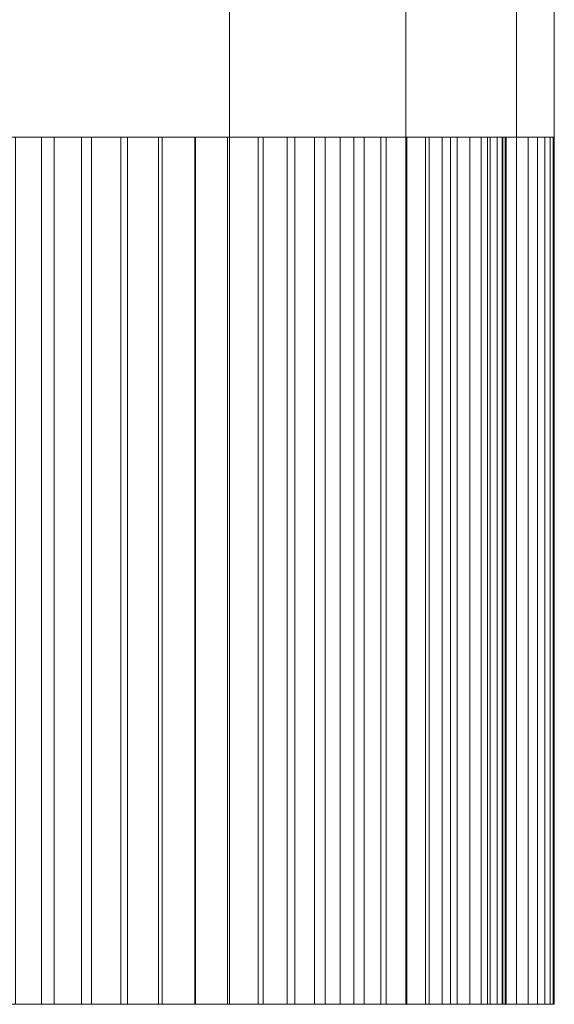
# Model space of a CAD drawing. Header units: millimetres. Extents: x -15489 to 15034, y -13406 to 13375.
# Tile 10 of 16: x -500 to -489, y -2432 to -2411. Entities that reach past the tile are written whole.
import ezdxf

# ---------------------------------------------------------------- set-up
doc = ezdxf.new("R2010")
doc.units = ezdxf.units.MM
doc.layers.add('P-SANR-FIXT', color=6, linetype='Continuous', lineweight=9)

# ---------------------------------------------------------------- blocks, each defined once
blk = doc.blocks.new('FFAS0926-709GL0BF0_REVIT - EasySET for Head Shower-336971-_3D_')
at = {"layer": 'P-SANR-FIXT'}
mesh = blk.add_polyface(dxfattribs=at)
corners = [(122.995, 141.5, 747.412), (123.997, 141.5, 747.478), (125, 141.5, 747.5), (125, 141.5, 746.5), (125.96, 141.5, 746.479), (126.917, 141.5, 746.416), (127.005, 141.5, 747.412), (128.002, 141.5, 747.303), (128.994, 141.5, 747.151), (128.82, 141.5, 746.166), (129.762, 141.5, 745.979), (130.694, 141.5, 745.75), (130.953, 141.5, 746.716), (131.916, 141.5, 746.435), (132.866, 141.5, 746.113), (132.524, 141.5, 745.173), (133.419, 141.5, 744.825), (134.298, 141.5, 744.439), (134.72, 141.5, 745.345), (135.62, 141.5, 744.901), (136.5, 141.5, 744.419), (136, 141.5, 743.553), (136.821, 141.5, 743.055), (137.619, 141.5, 742.521), (138.192, 141.5, 743.341), (139.002, 141.5, 742.747), (139.784, 141.5, 742.119), (139.141, 141.5, 741.353), (139.863, 141.5, 740.72), (140.556, 141.5, 740.056), (141.263, 141.5, 740.763), (141.957, 141.5, 740.039), (142.619, 141.5, 739.284), (141.853, 141.5, 738.641), (142.454, 141.5, 737.893), (143.021, 141.5, 737.119), (143.84, 141.5, 737.692), (144.398, 141.5, 736.858), (144.919, 141.5, 736), (144.053, 141.5, 735.5), (144.514, 141.5, 734.659), (144.939, 141.5, 733.798), (145.845, 141.5, 734.22), (146.249, 141.5, 733.302), (146.613, 141.5, 732.366), (145.673, 141.5, 732.024), (145.982, 141.5, 731.116), (146.25, 141.5, 730.194), (147.216, 141.5, 730.453), (147.455, 141.5, 729.478), (147.651, 141.5, 728.494), (146.666, 141.5, 728.32), (146.812, 141.5, 727.372), (146.916, 141.5, 726.417), (147.912, 141.5, 726.505), (147.978, 141.5, 725.503), (148, 141.5, 724.5), (147, 141.5, 724.5), (146.979, 141.5, 723.54), (146.916, 141.5, 722.583), (147.912, 141.5, 722.495), (147.803, 141.5, 721.498), (147.651, 141.5, 720.506), (146.666, 141.5, 720.68), (146.479, 141.5, 719.738), (146.25, 141.5, 718.806), (147.216, 141.5, 718.547), (146.935, 141.5, 717.584), (146.613, 141.5, 716.634), (145.673, 141.5, 716.976), (145.325, 141.5, 716.081), (144.939, 141.5, 715.202), (145.845, 141.5, 714.78), (145.401, 141.5, 713.88), (144.919, 141.5, 713), (144.053, 141.5, 713.5), (143.555, 141.5, 712.679), (143.021, 141.5, 711.881), (143.84, 141.5, 711.308), (143.247, 141.5, 710.498), (142.619, 141.5, 709.716), (141.853, 141.5, 710.359), (141.22, 141.5, 709.637), (140.556, 141.5, 708.944), (141.263, 141.5, 708.237), (140.539, 141.5, 707.543), (139.784, 141.5, 706.881), (139.141, 141.5, 707.647), (138.393, 141.5, 707.046), (137.619, 141.5, 706.479), (138.192, 141.5, 705.659), (137.358, 141.5, 705.102), (136.5, 141.5, 704.581), (136, 141.5, 705.447), (135.158, 141.5, 704.986), (134.298, 141.5, 704.561), (134.72, 141.5, 703.655), (133.802, 141.5, 703.251), (132.866, 141.5, 702.887), (132.524, 141.5, 703.827), (131.616, 141.5, 703.518), (130.694, 141.5, 703.25), (130.953, 141.5, 702.284), (129.978, 141.5, 702.045), (128.994, 141.5, 701.849), (128.82, 141.5, 702.834), (127.872, 141.5, 702.688), (126.917, 141.5, 702.584), (127.005, 141.5, 701.588), (126.003, 141.5, 701.522), (125, 141.5, 701.5), (125, 141.5, 702.5), (124.04, 141.5, 702.521), (123.083, 141.5, 702.584), (122.995, 141.5, 701.588), (121.998, 141.5, 701.697), (121.006, 141.5, 701.849), (121.18, 141.5, 702.834), (120.238, 141.5, 703.021), (119.306, 141.5, 703.25), (119.047, 141.5, 702.284), (118.084, 141.5, 702.565), (117.134, 141.5, 702.887), (117.476, 141.5, 703.827), (116.581, 141.5, 704.175), (115.702, 141.5, 704.561), (115.28, 141.5, 703.655), (114.38, 141.5, 704.099), (113.5, 141.5, 704.581), (114, 141.5, 705.447), (113.179, 141.5, 705.945), (112.381, 141.5, 706.479), (111.808, 141.5, 705.659), (110.998, 141.5, 706.253), (110.216, 141.5, 706.881), (110.859, 141.5, 707.647), (110.137, 141.5, 708.28), (109.444, 141.5, 708.944), (108.737, 141.5, 708.237), (108.043, 141.5, 708.961), (107.381, 141.5, 709.716), (108.147, 141.5, 710.359), (107.546, 141.5, 711.107), (106.979, 141.5, 711.881), (106.159, 141.5, 711.308), (105.602, 141.5, 712.142), (105.081, 141.5, 713), (105.947, 141.5, 713.5), (105.486, 141.5, 714.341), (105.061, 141.5, 715.202), (104.155, 141.5, 714.78), (103.751, 141.5, 715.698), (103.387, 141.5, 716.634), (104.327, 141.5, 716.976), (104.018, 141.5, 717.884), (103.75, 141.5, 718.806), (102.784, 141.5, 718.547), (102.545, 141.5, 719.522), (102.349, 141.5, 720.506), (103.334, 141.5, 720.68), (103.188, 141.5, 721.628), (103.084, 141.5, 722.583), (102.088, 141.5, 722.495), (102.022, 141.5, 723.497), (102, 141.5, 724.5), (103, 141.5, 724.5), (103.021, 141.5, 725.46), (103.084, 141.5, 726.417), (102.088, 141.5, 726.505), (102.197, 141.5, 727.502), (102.349, 141.5, 728.494), (103.334, 141.5, 728.32), (103.521, 141.5, 729.262), (103.75, 141.5, 730.194), (102.784, 141.5, 730.453), (103.065, 141.5, 731.416), (103.387, 141.5, 732.366), (104.327, 141.5, 732.024), (104.675, 141.5, 732.919), (105.061, 141.5, 733.798), (104.155, 141.5, 734.22), (104.599, 141.5, 735.12), (105.081, 141.5, 736), (105.947, 141.5, 735.5), (106.445, 141.5, 736.321), (106.979, 141.5, 737.119), (106.159, 141.5, 737.692), (106.753, 141.5, 738.502), (107.381, 141.5, 739.284), (108.147, 141.5, 738.641), (108.78, 141.5, 739.363), (109.444, 141.5, 740.056), (108.737, 141.5, 740.763), (109.461, 141.5, 741.457), (110.216, 141.5, 742.119), (110.859, 141.5, 741.353), (111.607, 141.5, 741.954), (112.381, 141.5, 742.521), (111.808, 141.5, 743.341), (112.642, 141.5, 743.898), (113.5, 141.5, 744.419), (114, 141.5, 743.553), (114.842, 141.5, 744.014), (115.702, 141.5, 744.439), (115.28, 141.5, 745.345), (116.198, 141.5, 745.749), (117.134, 141.5, 746.113), (117.476, 141.5, 745.173), (118.384, 141.5, 745.482), (119.306, 141.5, 745.75), (119.047, 141.5, 746.716), (120.022, 141.5, 746.955), (121.006, 141.5, 747.151), (121.18, 141.5, 746.166), (122.128, 141.5, 746.312), (123.083, 141.5, 746.416)]
mesh.append_faces([[corners[k] for k in face] for face in [(115, 113, 114), (109, 107, 108), (151, 149, 150), (81, 79, 80), (75, 73, 74), (169, 167, 168), (177, 175, 176), (195, 193, 194), (203, 201, 202), (19, 17, 18)]], dxfattribs={"vtx0": -1})
mesh.append_faces([[corners[k] for k in face] for face in [(113, 106, 111, 112), (119, 123, 118), (95, 89, 93, 94), (79, 81, 77, 78), (73, 75, 71, 72), (69, 65, 67, 68), (165, 161, 163, 164), (171, 167, 169, 170), (179, 172, 177, 178), (189, 185, 187, 188), (190, 185, 189), (193, 195, 191, 192), (201, 197, 199, 200), (205, 207, 203, 204), (211, 213, 209, 210), (208, 203, 207), (51, 47, 49, 50), (45, 41, 43, 44), (9, 5, 7, 8), (3, 215, 1, 2), (4, 215, 3)]], dxfattribs={"vtx0": -1, "vtx1": -1})
mesh.append_faces([[corners[k] for k in face] for face in [(130, 118, 125, 129), (76, 82, 71, 75)]], dxfattribs={"vtx0": -1, "vtx1": -1, "vtx2": -1})
mesh.append_faces([[corners[k] for k in face] for face in [(53, 113, 130, 41), (10, 153, 160, 4), (95, 99, 106, 89), (53, 89, 106, 113), (64, 71, 82, 53), (4, 160, 172, 197), (172, 179, 185, 190), (208, 197, 201, 203), (4, 197, 208, 215), (41, 47, 51, 53), (10, 21, 27, 153)]], dxfattribs={"vtx0": -1, "vtx1": -1, "vtx2": -1, "vtx3": -1})
mesh.append_faces([[corners[k] for k in face] for face in [(153, 27, 148, 149), (148, 41, 136, 137)]], dxfattribs={"vtx0": -1, "vtx1": -1, "vtx3": -1})
mesh.append_faces([[corners[k] for k in face] for face in [(160, 153, 154, 159), (159, 154, 155), (131, 135, 136), (101, 105, 106), (77, 81, 82, 76), (69, 64, 65), (59, 63, 64, 58), (172, 166, 167, 171), (196, 190, 191, 195), (33, 28, 29), (10, 4, 5, 9)]], dxfattribs={"vtx0": -1, "vtx2": -1})
mesh.append_faces([[corners[k] for k in face] for face in [(113, 117, 118, 130), (137, 141, 142, 148), (53, 57, 58, 64), (215, 208, 209, 213)]], dxfattribs={"vtx0": -1, "vtx2": -1, "vtx3": -1})
mesh.append_faces([[corners[k] for k in face] for face in [(83, 87, 88, 89), (41, 45, 46, 47)]], dxfattribs={"vtx0": -1, "vtx3": -1})
mesh.append_faces([[corners[k] for k in face] for face in [(122, 123, 121), (128, 129, 127), (98, 99, 97), (90, 91, 89), (182, 183, 181), (186, 187, 185), (214, 215, 213), (206, 207, 205), (38, 39, 37), (48, 49, 47), (24, 25, 23), (0, 1, 215), (162, 163, 161)]], dxfattribs={"vtx1": -1})
mesh.append_faces([[corners[k] for k in face] for face in [(106, 107, 111), (165, 166, 161), (172, 173, 177), (40, 41, 34)]], dxfattribs={"vtx1": -1, "vtx2": -1})
mesh.append_faces([[corners[k] for k in face] for face in [(130, 131, 136, 41), (82, 83, 89, 53), (160, 161, 166, 172), (196, 197, 172, 190), (33, 34, 41, 28), (27, 28, 41, 148), (10, 11, 17, 21)]], dxfattribs={"vtx1": -1, "vtx2": -1, "vtx3": -1})
mesh.append_faces([[corners[k] for k in face] for face in [(142, 143, 147, 148), (34, 35, 39, 40)]], dxfattribs={"vtx1": -1, "vtx3": -1})
mesh.append_faces([[corners[k] for k in face] for face in [(133, 134, 135), (155, 156, 157), (137, 138, 139), (143, 144, 145), (103, 104, 105), (83, 84, 85), (65, 66, 67), (55, 56, 57), (59, 60, 61), (197, 198, 199), (211, 212, 213), (29, 30, 31), (41, 42, 43), (51, 52, 53), (11, 12, 13), (5, 6, 7)]], dxfattribs={"vtx2": -1})
mesh.append_faces([[corners[k] for k in face] for face in [(125, 126, 127, 129), (123, 124, 125, 118), (131, 132, 133, 135), (109, 110, 111, 107), (115, 116, 117, 113), (119, 120, 121, 123), (151, 152, 153, 149), (157, 158, 159, 155), (139, 140, 141, 137), (145, 146, 147, 143), (101, 102, 103, 105), (99, 100, 101, 106), (95, 96, 97, 99), (91, 92, 93, 89), (85, 86, 87, 83), (69, 70, 71, 64), (61, 62, 63, 59), (53, 54, 55, 57), (173, 174, 175, 177), (179, 180, 181, 183), (183, 184, 185, 179), (35, 36, 37, 39), (31, 32, 33, 29), (21, 22, 23, 27), (19, 20, 21, 17), (25, 26, 27, 23), (13, 14, 15, 11), (15, 16, 17, 11)]], dxfattribs={"vtx2": -1, "vtx3": -1})
mesh = blk.add_polyface(dxfattribs=at)
corners = [(103, 123.5, 724.5), (103, 141.5, 724.5), (102, 141.5, 724.5), (102, 123.5, 724.5)]
mesh.append_faces([[corners[k] for k in face] for face in [(0, 1, 2, 3)]])
mesh = blk.add_polyface(dxfattribs=at)
corners = [(102.088, 123.5, 722.495), (102.022, 123.5, 723.497), (102, 123.5, 724.5), (102, 141.5, 724.5), (102.022, 141.5, 723.497), (102.088, 141.5, 722.495)]
mesh.append_faces([[corners[k] for k in face] for face in [(2, 3, 4, 1), (5, 0, 1, 4)]], dxfattribs={"vtx2": -1})
mesh = blk.add_polyface(dxfattribs=at)
corners = [(102.088, 123.5, 726.505), (102.197, 123.5, 727.502), (102.349, 123.5, 728.494), (102.349, 141.5, 728.494), (102.197, 141.5, 727.502), (102.088, 141.5, 726.505)]
mesh.append_faces([[corners[k] for k in face] for face in [(2, 3, 4, 1), (5, 0, 1, 4)]], dxfattribs={"vtx2": -1})
mesh = blk.add_polyface(dxfattribs=at)
corners = [(102.088, 123.5, 726.505), (102.088, 141.5, 726.505), (103.084, 141.5, 726.417), (103.084, 123.5, 726.417)]
mesh.append_faces([[corners[k] for k in face] for face in [(0, 1, 2, 3)]])
mesh = blk.add_polyface(dxfattribs=at)
corners = [(102.088, 123.5, 722.495), (102.088, 141.5, 722.495), (103.084, 141.5, 722.583), (103.084, 123.5, 722.583)]
mesh.append_faces([[corners[k] for k in face] for face in [(0, 1, 2, 3)]])
mesh = blk.add_polyface(dxfattribs=at)
corners = [(103.334, 123.5, 728.32), (103.334, 141.5, 728.32), (102.349, 141.5, 728.494), (102.349, 123.5, 728.494)]
mesh.append_faces([[corners[k] for k in face] for face in [(0, 1, 2, 3)]])
mesh = blk.add_polyface(dxfattribs=at)
corners = [(103.334, 123.5, 720.68), (103.334, 141.5, 720.68), (102.349, 141.5, 720.506), (102.349, 123.5, 720.506)]
mesh.append_faces([[corners[k] for k in face] for face in [(0, 1, 2, 3)]])
mesh = blk.add_polyface(dxfattribs=at)
corners = [(102.784, 123.5, 718.547), (102.545, 123.5, 719.522), (102.349, 123.5, 720.506), (102.349, 141.5, 720.506), (102.545, 141.5, 719.522), (102.784, 141.5, 718.547)]
mesh.append_faces([[corners[k] for k in face] for face in [(2, 3, 4, 1), (5, 0, 1, 4)]], dxfattribs={"vtx2": -1})
mesh = blk.add_polyface(dxfattribs=at)
corners = [(102.784, 123.5, 730.453), (103.065, 123.5, 731.416), (103.387, 123.5, 732.366), (103.387, 141.5, 732.366), (103.065, 141.5, 731.416), (102.784, 141.5, 730.453)]
mesh.append_faces([[corners[k] for k in face] for face in [(2, 3, 4, 1), (5, 0, 1, 4)]], dxfattribs={"vtx2": -1})
mesh = blk.add_polyface(dxfattribs=at)
corners = [(102.784, 123.5, 730.453), (102.784, 141.5, 730.453), (103.75, 141.5, 730.194), (103.75, 123.5, 730.194)]
mesh.append_faces([[corners[k] for k in face] for face in [(0, 1, 2, 3)]])
mesh = blk.add_polyface(dxfattribs=at)
corners = [(102.784, 123.5, 718.547), (102.784, 141.5, 718.547), (103.75, 141.5, 718.806), (103.75, 123.5, 718.806)]
mesh.append_faces([[corners[k] for k in face] for face in [(0, 1, 2, 3)]])
mesh = blk.add_polyface(dxfattribs=at)
corners = [(103, 123.5, 724.5), (103.021, 123.5, 725.46), (103.084, 123.5, 726.417), (103.084, 141.5, 726.417), (103.021, 141.5, 725.46), (103, 141.5, 724.5)]
mesh.append_faces([[corners[k] for k in face] for face in [(2, 3, 4, 1), (5, 0, 1, 4)]], dxfattribs={"vtx2": -1})
mesh = blk.add_polyface(dxfattribs=at)
corners = [(103.334, 123.5, 720.68), (103.188, 123.5, 721.628), (103.084, 123.5, 722.583), (103.084, 141.5, 722.583), (103.188, 141.5, 721.628), (103.334, 141.5, 720.68)]
mesh.append_faces([[corners[k] for k in face] for face in [(2, 3, 4, 1), (5, 0, 1, 4)]], dxfattribs={"vtx2": -1})
mesh = blk.add_polyface(dxfattribs=at)
corners = [(103.334, 123.5, 728.32), (103.521, 123.5, 729.262), (103.75, 123.5, 730.194), (103.75, 141.5, 730.194), (103.521, 141.5, 729.262), (103.334, 141.5, 728.32)]
mesh.append_faces([[corners[k] for k in face] for face in [(2, 3, 4, 1), (5, 0, 1, 4)]], dxfattribs={"vtx2": -1})
mesh = blk.add_polyface(dxfattribs=at)
corners = [(104.327, 123.5, 732.024), (104.327, 141.5, 732.024), (103.387, 141.5, 732.366), (103.387, 123.5, 732.366)]
mesh.append_faces([[corners[k] for k in face] for face in [(0, 1, 2, 3)]])
mesh = blk.add_polyface(dxfattribs=at)
corners = [(104.327, 123.5, 716.976), (104.327, 141.5, 716.976), (103.387, 141.5, 716.634), (103.387, 123.5, 716.634)]
mesh.append_faces([[corners[k] for k in face] for face in [(0, 1, 2, 3)]])
mesh = blk.add_polyface(dxfattribs=at)
corners = [(104.155, 123.5, 714.78), (103.751, 123.5, 715.698), (103.387, 123.5, 716.634), (103.387, 141.5, 716.634), (103.751, 141.5, 715.698), (104.155, 141.5, 714.78)]
mesh.append_faces([[corners[k] for k in face] for face in [(2, 3, 4, 1), (5, 0, 1, 4)]], dxfattribs={"vtx2": -1})
mesh = blk.add_polyface(dxfattribs=at)
corners = [(104.327, 123.5, 716.976), (104.018, 123.5, 717.884), (103.75, 123.5, 718.806), (103.75, 141.5, 718.806), (104.018, 141.5, 717.884), (104.327, 141.5, 716.976)]
mesh.append_faces([[corners[k] for k in face] for face in [(2, 3, 4, 1), (5, 0, 1, 4)]], dxfattribs={"vtx2": -1})
mesh = blk.add_polyface(dxfattribs=at)
corners = [(104.155, 123.5, 734.22), (104.599, 123.5, 735.12), (105.081, 123.5, 736), (105.081, 141.5, 736), (104.599, 141.5, 735.12), (104.155, 141.5, 734.22)]
mesh.append_faces([[corners[k] for k in face] for face in [(2, 3, 4, 1), (5, 0, 1, 4)]], dxfattribs={"vtx2": -1})
mesh = blk.add_polyface(dxfattribs=at)
corners = [(104.155, 123.5, 734.22), (104.155, 141.5, 734.22), (105.061, 141.5, 733.798), (105.061, 123.5, 733.798)]
mesh.append_faces([[corners[k] for k in face] for face in [(0, 1, 2, 3)]])
mesh = blk.add_polyface(dxfattribs=at)
corners = [(104.155, 123.5, 714.78), (104.155, 141.5, 714.78), (105.061, 141.5, 715.202), (105.061, 123.5, 715.202)]
mesh.append_faces([[corners[k] for k in face] for face in [(0, 1, 2, 3)]])
mesh = blk.add_polyface(dxfattribs=at)
corners = [(104.327, 123.5, 732.024), (104.675, 123.5, 732.919), (105.061, 123.5, 733.798), (105.061, 141.5, 733.798), (104.675, 141.5, 732.919), (104.327, 141.5, 732.024)]
mesh.append_faces([[corners[k] for k in face] for face in [(2, 3, 4, 1), (5, 0, 1, 4)]], dxfattribs={"vtx2": -1})
mesh = blk.add_polyface(dxfattribs=at)
corners = [(105.947, 123.5, 713.5), (105.486, 123.5, 714.341), (105.061, 123.5, 715.202), (105.061, 141.5, 715.202), (105.486, 141.5, 714.341), (105.947, 141.5, 713.5)]
mesh.append_faces([[corners[k] for k in face] for face in [(2, 3, 4, 1), (5, 0, 1, 4)]], dxfattribs={"vtx2": -1})
mesh = blk.add_polyface(dxfattribs=at)
corners = [(105.947, 123.5, 735.5), (105.947, 141.5, 735.5), (105.081, 141.5, 736), (105.081, 123.5, 736)]
mesh.append_faces([[corners[k] for k in face] for face in [(0, 1, 2, 3)]])
mesh = blk.add_polyface(dxfattribs=at)
corners = [(105.947, 123.5, 713.5), (105.947, 141.5, 713.5), (105.081, 141.5, 713), (105.081, 123.5, 713)]
mesh.append_faces([[corners[k] for k in face] for face in [(0, 1, 2, 3)]])
mesh = blk.add_polyface(dxfattribs=at)
corners = [(106.159, 123.5, 711.308), (105.602, 123.5, 712.142), (105.081, 123.5, 713), (105.081, 141.5, 713), (105.602, 141.5, 712.142), (106.159, 141.5, 711.308)]
mesh.append_faces([[corners[k] for k in face] for face in [(2, 3, 4, 1), (5, 0, 1, 4)]], dxfattribs={"vtx2": -1})
mesh = blk.add_polyface(dxfattribs=at)
corners = [(105.947, 123.5, 735.5), (106.445, 123.5, 736.321), (106.979, 123.5, 737.119), (106.979, 141.5, 737.119), (106.445, 141.5, 736.321), (105.947, 141.5, 735.5)]
mesh.append_faces([[corners[k] for k in face] for face in [(2, 3, 4, 1), (5, 0, 1, 4)]], dxfattribs={"vtx2": -1})
mesh = blk.add_polyface(dxfattribs=at)
corners = [(106.159, 123.5, 737.692), (106.753, 123.5, 738.502), (107.381, 123.5, 739.284), (107.381, 141.5, 739.284), (106.753, 141.5, 738.502), (106.159, 141.5, 737.692)]
mesh.append_faces([[corners[k] for k in face] for face in [(2, 3, 4, 1), (5, 0, 1, 4)]], dxfattribs={"vtx2": -1})
mesh = blk.add_polyface(dxfattribs=at)
corners = [(106.159, 123.5, 737.692), (106.159, 141.5, 737.692), (106.979, 141.5, 737.119), (106.979, 123.5, 737.119)]
mesh.append_faces([[corners[k] for k in face] for face in [(0, 1, 2, 3)]])
mesh = blk.add_polyface(dxfattribs=at)
corners = [(106.159, 123.5, 711.308), (106.159, 141.5, 711.308), (106.979, 141.5, 711.881), (106.979, 123.5, 711.881)]
mesh.append_faces([[corners[k] for k in face] for face in [(0, 1, 2, 3)]])
mesh = blk.add_polyface(dxfattribs=at)
corners = [(108.147, 123.5, 710.359), (107.546, 123.5, 711.107), (106.979, 123.5, 711.881), (106.979, 141.5, 711.881), (107.546, 141.5, 711.107), (108.147, 141.5, 710.359)]
mesh.append_faces([[corners[k] for k in face] for face in [(2, 3, 4, 1), (5, 0, 1, 4)]], dxfattribs={"vtx2": -1})
mesh = blk.add_polyface(dxfattribs=at)
corners = [(108.147, 123.5, 738.641), (108.147, 141.5, 738.641), (107.381, 141.5, 739.284), (107.381, 123.5, 739.284)]
mesh.append_faces([[corners[k] for k in face] for face in [(0, 1, 2, 3)]])
mesh = blk.add_polyface(dxfattribs=at)
corners = [(108.147, 123.5, 710.359), (108.147, 141.5, 710.359), (107.381, 141.5, 709.716), (107.381, 123.5, 709.716)]
mesh.append_faces([[corners[k] for k in face] for face in [(0, 1, 2, 3)]])
mesh = blk.add_polyface(dxfattribs=at)
corners = [(108.737, 123.5, 708.237), (108.043, 123.5, 708.961), (107.381, 123.5, 709.716), (107.381, 141.5, 709.716), (108.043, 141.5, 708.961), (108.737, 141.5, 708.237)]
mesh.append_faces([[corners[k] for k in face] for face in [(2, 3, 4, 1), (5, 0, 1, 4)]], dxfattribs={"vtx2": -1})
mesh = blk.add_polyface(dxfattribs=at)
corners = [(108.147, 123.5, 738.641), (108.78, 123.5, 739.363), (109.444, 123.5, 740.056), (109.444, 141.5, 740.056), (108.78, 141.5, 739.363), (108.147, 141.5, 738.641)]
mesh.append_faces([[corners[k] for k in face] for face in [(2, 3, 4, 1), (5, 0, 1, 4)]], dxfattribs={"vtx2": -1})
mesh = blk.add_polyface(dxfattribs=at)
corners = [(108.737, 123.5, 740.763), (109.461, 123.5, 741.457), (110.216, 123.5, 742.119), (110.216, 141.5, 742.119), (109.461, 141.5, 741.457), (108.737, 141.5, 740.763)]
mesh.append_faces([[corners[k] for k in face] for face in [(2, 3, 4, 1), (5, 0, 1, 4)]], dxfattribs={"vtx2": -1})
mesh = blk.add_polyface(dxfattribs=at)
corners = [(108.737, 123.5, 740.763), (108.737, 141.5, 740.763), (109.444, 141.5, 740.056), (109.444, 123.5, 740.056)]
mesh.append_faces([[corners[k] for k in face] for face in [(0, 1, 2, 3)]])
mesh = blk.add_polyface(dxfattribs=at)
corners = [(108.737, 123.5, 708.237), (108.737, 141.5, 708.237), (109.444, 141.5, 708.944), (109.444, 123.5, 708.944)]
mesh.append_faces([[corners[k] for k in face] for face in [(0, 1, 2, 3)]])
mesh = blk.add_polyface(dxfattribs=at)
corners = [(110.859, 123.5, 707.647), (110.137, 123.5, 708.28), (109.444, 123.5, 708.944), (109.444, 141.5, 708.944), (110.137, 141.5, 708.28), (110.859, 141.5, 707.647)]
mesh.append_faces([[corners[k] for k in face] for face in [(2, 3, 4, 1), (5, 0, 1, 4)]], dxfattribs={"vtx2": -1})
mesh = blk.add_polyface(dxfattribs=at)
corners = [(110.859, 123.5, 741.353), (110.859, 141.5, 741.353), (110.216, 141.5, 742.119), (110.216, 123.5, 742.119)]
mesh.append_faces([[corners[k] for k in face] for face in [(0, 1, 2, 3)]])
mesh = blk.add_polyface(dxfattribs=at)
corners = [(110.859, 123.5, 707.647), (110.859, 141.5, 707.647), (110.216, 141.5, 706.881), (110.216, 123.5, 706.881)]
mesh.append_faces([[corners[k] for k in face] for face in [(0, 1, 2, 3)]])
mesh = blk.add_polyface(dxfattribs=at)
corners = [(111.808, 123.5, 705.659), (110.998, 123.5, 706.253), (110.216, 123.5, 706.881), (110.216, 141.5, 706.881), (110.998, 141.5, 706.253), (111.808, 141.5, 705.659)]
mesh.append_faces([[corners[k] for k in face] for face in [(2, 3, 4, 1), (5, 0, 1, 4)]], dxfattribs={"vtx2": -1})
mesh = blk.add_polyface(dxfattribs=at)
corners = [(110.859, 123.5, 741.353), (111.607, 123.5, 741.954), (112.381, 123.5, 742.521), (112.381, 141.5, 742.521), (111.607, 141.5, 741.954), (110.859, 141.5, 741.353)]
mesh.append_faces([[corners[k] for k in face] for face in [(2, 3, 4, 1), (5, 0, 1, 4)]], dxfattribs={"vtx2": -1})
mesh = blk.add_polyface(dxfattribs=at)
corners = [(111.808, 123.5, 743.341), (112.642, 123.5, 743.898), (113.5, 123.5, 744.419), (113.5, 141.5, 744.419), (112.642, 141.5, 743.898), (111.808, 141.5, 743.341)]
mesh.append_faces([[corners[k] for k in face] for face in [(2, 3, 4, 1), (5, 0, 1, 4)]], dxfattribs={"vtx2": -1})
mesh = blk.add_polyface(dxfattribs=at)
corners = [(111.808, 123.5, 743.341), (111.808, 141.5, 743.341), (112.381, 141.5, 742.521), (112.381, 123.5, 742.521)]
mesh.append_faces([[corners[k] for k in face] for face in [(0, 1, 2, 3)]])
mesh = blk.add_polyface(dxfattribs=at)
corners = [(111.808, 123.5, 705.659), (111.808, 141.5, 705.659), (112.381, 141.5, 706.479), (112.381, 123.5, 706.479)]
mesh.append_faces([[corners[k] for k in face] for face in [(0, 1, 2, 3)]])
mesh = blk.add_polyface(dxfattribs=at)
corners = [(114, 123.5, 705.447), (113.179, 123.5, 705.945), (112.381, 123.5, 706.479), (112.381, 141.5, 706.479), (113.179, 141.5, 705.945), (114, 141.5, 705.447)]
mesh.append_faces([[corners[k] for k in face] for face in [(2, 3, 4, 1), (5, 0, 1, 4)]], dxfattribs={"vtx2": -1})
mesh = blk.add_polyface(dxfattribs=at)
corners = [(122.995, 123.5, 747.412), (123.083, 123.5, 746.416), (122.128, 123.5, 746.312), (121.18, 123.5, 746.166), (121.006, 123.5, 747.151), (120.022, 123.5, 746.955), (119.047, 123.5, 746.716), (119.306, 123.5, 745.75), (118.384, 123.5, 745.482), (117.476, 123.5, 745.173), (117.134, 123.5, 746.113), (116.198, 123.5, 745.749), (115.28, 123.5, 745.345), (115.702, 123.5, 744.439), (114.842, 123.5, 744.014), (114, 123.5, 743.553), (113.5, 123.5, 744.419), (112.642, 123.5, 743.898), (111.808, 123.5, 743.341), (112.381, 123.5, 742.521), (111.607, 123.5, 741.954), (110.859, 123.5, 741.353), (110.216, 123.5, 742.119), (109.461, 123.5, 741.457), (108.737, 123.5, 740.763), (109.444, 123.5, 740.056), (108.78, 123.5, 739.363), (108.147, 123.5, 738.641), (107.381, 123.5, 739.284), (106.753, 123.5, 738.502), (106.159, 123.5, 737.692), (106.979, 123.5, 737.119), (106.445, 123.5, 736.321), (105.947, 123.5, 735.5), (105.081, 123.5, 736), (104.599, 123.5, 735.12), (104.155, 123.5, 734.22), (105.061, 123.5, 733.798), (104.675, 123.5, 732.919), (104.327, 123.5, 732.024), (103.387, 123.5, 732.366), (103.065, 123.5, 731.416), (102.784, 123.5, 730.453), (103.75, 123.5, 730.194), (103.521, 123.5, 729.262), (103.334, 123.5, 728.32), (102.349, 123.5, 728.494), (102.197, 123.5, 727.502), (102.088, 123.5, 726.505), (103.084, 123.5, 726.417), (103.021, 123.5, 725.46), (103, 123.5, 724.5), (102, 123.5, 724.5), (102.022, 123.5, 723.497), (102.088, 123.5, 722.495), (103.084, 123.5, 722.583), (103.188, 123.5, 721.628), (103.334, 123.5, 720.68), (102.349, 123.5, 720.506), (102.545, 123.5, 719.522), (102.784, 123.5, 718.547), (103.75, 123.5, 718.806), (104.018, 123.5, 717.884), (104.327, 123.5, 716.976), (103.387, 123.5, 716.634), (103.751, 123.5, 715.698), (104.155, 123.5, 714.78), (105.061, 123.5, 715.202), (105.486, 123.5, 714.341), (105.947, 123.5, 713.5), (105.081, 123.5, 713), (105.602, 123.5, 712.142), (106.159, 123.5, 711.308), (106.979, 123.5, 711.881), (107.546, 123.5, 711.107), (108.147, 123.5, 710.359), (107.381, 123.5, 709.716), (108.043, 123.5, 708.961), (108.737, 123.5, 708.237), (109.444, 123.5, 708.944), (110.137, 123.5, 708.28), (110.859, 123.5, 707.647), (110.216, 123.5, 706.881), (110.998, 123.5, 706.253), (111.808, 123.5, 705.659), (112.381, 123.5, 706.479), (113.179, 123.5, 705.945), (114, 123.5, 705.447), (113.5, 123.5, 704.581), (114.38, 123.5, 704.099), (115.28, 123.5, 703.655), (115.702, 123.5, 704.561), (116.581, 123.5, 704.175), (117.476, 123.5, 703.827), (117.134, 123.5, 702.887), (118.084, 123.5, 702.565), (119.047, 123.5, 702.284), (119.306, 123.5, 703.25), (120.238, 123.5, 703.021), (121.18, 123.5, 702.834), (121.006, 123.5, 701.849), (121.998, 123.5, 701.697), (122.995, 123.5, 701.588), (123.083, 123.5, 702.584), (124.04, 123.5, 702.521), (125, 123.5, 702.5), (125, 123.5, 701.5), (126.003, 123.5, 701.522), (127.005, 123.5, 701.588), (126.917, 123.5, 702.584), (127.872, 123.5, 702.688), (128.82, 123.5, 702.834), (128.994, 123.5, 701.849), (129.978, 123.5, 702.045), (130.953, 123.5, 702.284), (130.694, 123.5, 703.25), (131.616, 123.5, 703.518), (132.524, 123.5, 703.827), (132.866, 123.5, 702.887), (133.802, 123.5, 703.251), (134.72, 123.5, 703.655), (134.298, 123.5, 704.561), (135.158, 123.5, 704.986), (136, 123.5, 705.447), (136.5, 123.5, 704.581), (137.358, 123.5, 705.102), (138.192, 123.5, 705.659), (137.619, 123.5, 706.479), (138.393, 123.5, 707.046), (139.141, 123.5, 707.647), (139.784, 123.5, 706.881), (140.539, 123.5, 707.543), (141.263, 123.5, 708.237), (140.556, 123.5, 708.944), (141.22, 123.5, 709.637), (141.853, 123.5, 710.359), (142.619, 123.5, 709.716), (143.247, 123.5, 710.498), (143.84, 123.5, 711.308), (143.021, 123.5, 711.881), (143.555, 123.5, 712.679), (144.053, 123.5, 713.5), (144.919, 123.5, 713), (145.401, 123.5, 713.88), (145.845, 123.5, 714.78), (144.939, 123.5, 715.202), (145.325, 123.5, 716.081), (145.673, 123.5, 716.976), (146.613, 123.5, 716.634), (146.935, 123.5, 717.584), (147.216, 123.5, 718.547), (146.25, 123.5, 718.806), (146.479, 123.5, 719.738), (146.666, 123.5, 720.68), (147.651, 123.5, 720.506), (147.803, 123.5, 721.498), (147.912, 123.5, 722.495), (146.916, 123.5, 722.583), (146.979, 123.5, 723.54), (147, 123.5, 724.5), (148, 123.5, 724.5), (147.978, 123.5, 725.503), (147.912, 123.5, 726.505), (146.916, 123.5, 726.417), (146.812, 123.5, 727.372), (146.666, 123.5, 728.32), (147.651, 123.5, 728.494), (147.455, 123.5, 729.478), (147.216, 123.5, 730.453), (146.25, 123.5, 730.194), (145.982, 123.5, 731.116), (145.673, 123.5, 732.024), (146.613, 123.5, 732.366), (146.249, 123.5, 733.302), (145.845, 123.5, 734.22), (144.939, 123.5, 733.798), (144.514, 123.5, 734.659), (144.053, 123.5, 735.5), (144.919, 123.5, 736), (144.398, 123.5, 736.858), (143.84, 123.5, 737.692), (143.021, 123.5, 737.119), (142.454, 123.5, 737.893), (141.853, 123.5, 738.641), (142.619, 123.5, 739.284), (141.957, 123.5, 740.039), (141.263, 123.5, 740.763), (140.556, 123.5, 740.056), (139.863, 123.5, 740.72), (139.141, 123.5, 741.353), (139.784, 123.5, 742.119), (139.002, 123.5, 742.747), (138.192, 123.5, 743.341), (137.619, 123.5, 742.521), (136.821, 123.5, 743.055), (136, 123.5, 743.553), (136.5, 123.5, 744.419), (135.62, 123.5, 744.901), (134.72, 123.5, 745.345), (134.298, 123.5, 744.439), (133.419, 123.5, 744.825), (132.524, 123.5, 745.173), (132.866, 123.5, 746.113), (131.916, 123.5, 746.435), (130.953, 123.5, 746.716), (130.694, 123.5, 745.75), (129.762, 123.5, 745.979), (128.82, 123.5, 746.166), (128.994, 123.5, 747.151), (128.002, 123.5, 747.303), (127.005, 123.5, 747.412), (126.917, 123.5, 746.416), (125.96, 123.5, 746.479), (125, 123.5, 746.5), (125, 123.5, 747.5), (123.997, 123.5, 747.478)]
mesh.append_faces([[corners[k] for k in face] for face in [(15, 13, 14), (13, 11, 12), (31, 29, 30), (179, 177, 178), (67, 65, 66), (83, 81, 82), (89, 87, 88), (109, 107, 108), (101, 99, 100), (139, 137, 138), (163, 161, 162), (157, 155, 156), (149, 147, 148)]], dxfattribs={"vtx0": -1})
mesh.append_faces([[corners[k] for k in face] for face in [(9, 13, 8), (29, 31, 27, 28), (199, 195, 197, 198), (213, 1, 212), (175, 171, 173, 174), (169, 165, 167, 168), (85, 81, 83, 84), (91, 87, 89, 90), (99, 103, 97, 98), (103, 99, 101, 102), (107, 109, 105, 106), (86, 81, 85), (145, 141, 143, 144), (151, 147, 149, 150), (137, 139, 135, 136), (111, 115, 110), (113, 115, 111, 112)]], dxfattribs={"vtx0": -1, "vtx1": -1})
mesh.append_faces([[corners[k] for k in face] for face in [(44, 134, 39, 43), (44, 50, 134), (176, 212, 15), (39, 134, 140), (91, 110, 128)]], dxfattribs={"vtx0": -1, "vtx1": -1, "vtx2": -1})
mesh.append_faces([[corners[k] for k in face] for face in [(15, 152, 165, 176), (15, 212, 8, 13), (39, 140, 26, 33), (152, 20, 26, 140), (189, 193, 206, 212), (176, 183, 189, 212), (128, 61, 68, 91), (68, 74, 80, 91), (103, 110, 91, 97), (110, 117, 121, 128)]], dxfattribs={"vtx0": -1, "vtx1": -1, "vtx2": -1, "vtx3": -1})
mesh.append_faces([[corners[k] for k in face] for face in [(31, 26, 27), (207, 211, 212, 206), (171, 175, 176, 170), (69, 73, 74, 68), (75, 79, 80, 74), (63, 67, 68), (91, 86, 87)]], dxfattribs={"vtx0": -1, "vtx2": -1})
mesh.append_faces([[corners[k] for k in face] for face in [(15, 19, 20, 152), (1, 7, 8, 212), (201, 205, 206, 195), (134, 55, 56, 128), (123, 127, 128, 121)]], dxfattribs={"vtx0": -1, "vtx2": -1, "vtx3": -1})
mesh.append_faces([[corners[k] for k in face] for face in [(195, 199, 200, 201), (183, 187, 188, 189)]], dxfattribs={"vtx0": -1, "vtx3": -1})
mesh.append_faces([[corners[k] for k in face] for face in [(18, 19, 17), (6, 7, 5), (48, 49, 47), (210, 211, 209), (204, 205, 203), (184, 185, 183), (172, 173, 171), (166, 167, 165), (78, 79, 77), (132, 133, 131)]], dxfattribs={"vtx1": -1})
mesh.append_faces([[corners[k] for k in face] for face in [(176, 177, 181), (109, 110, 105), (151, 152, 147)]], dxfattribs={"vtx1": -1, "vtx2": -1})
mesh.append_faces([[corners[k] for k in face] for face in [(50, 51, 55, 134), (169, 170, 176, 165), (56, 57, 61, 128), (80, 81, 86, 91), (146, 147, 152, 140), (158, 159, 163, 152)]], dxfattribs={"vtx1": -1, "vtx2": -1, "vtx3": -1})
mesh.append_faces([[corners[k] for k in face] for face in [(20, 21, 25, 26), (44, 45, 49, 50), (145, 146, 140, 141), (134, 135, 139, 140), (157, 158, 152, 153), (128, 129, 133, 134)]], dxfattribs={"vtx1": -1, "vtx3": -1})
mesh.append_faces([[corners[k] for k in face] for face in [(23, 24, 25), (41, 42, 43), (53, 54, 55), (33, 34, 35), (215, 0, 1), (195, 196, 197), (191, 192, 193), (59, 60, 61), (71, 72, 73), (93, 94, 95), (141, 142, 143), (117, 118, 119), (113, 114, 115), (123, 124, 125), (121, 122, 123)]], dxfattribs={"vtx2": -1})
mesh.append_faces([[corners[k] for k in face] for face in [(15, 16, 17, 19), (21, 22, 23, 25), (1, 2, 3, 7), (3, 4, 5, 7), (9, 10, 11, 13), (45, 46, 47, 49), (51, 52, 53, 55), (31, 32, 33, 26), (39, 40, 41, 43), (35, 36, 37, 33), (37, 38, 39, 33), (213, 214, 215, 1), (207, 208, 209, 211), (201, 202, 203, 205), (193, 194, 195, 206), (189, 190, 191, 193), (185, 186, 187, 183), (181, 182, 183, 176), (179, 180, 181, 177), (163, 164, 165, 152), (57, 58, 59, 61), (63, 64, 65, 67), (61, 62, 63, 68), (69, 70, 71, 73), (75, 76, 77, 79), (91, 92, 93, 97), (95, 96, 97, 93), (103, 104, 105, 110), (159, 160, 161, 163), (153, 154, 155, 157), (115, 116, 117, 110), (119, 120, 121, 117), (129, 130, 131, 133), (125, 126, 127, 123)]], dxfattribs={"vtx2": -1, "vtx3": -1})
mesh = blk.add_polyface(dxfattribs=at)
corners = [(102, 123.5, 724.5), (102.784, 123.5, 730.453), (105.081, 123.5, 736), (108.737, 123.5, 740.763), (113.5, 123.5, 744.419), (119.047, 123.5, 746.716), (125, 123.5, 747.5), (130.953, 123.5, 746.716), (136.5, 123.5, 744.419), (141.263, 123.5, 740.763), (144.919, 123.5, 736), (147.216, 123.5, 730.453), (148, 123.5, 724.5), (147.216, 123.5, 718.547), (144.919, 123.5, 713), (141.263, 123.5, 708.237), (136.5, 123.5, 704.581), (130.953, 123.5, 702.284), (125, 123.5, 701.5), (119.047, 123.5, 702.284), (113.5, 123.5, 704.581), (108.737, 123.5, 708.237), (105.081, 123.5, 713), (102.784, 123.5, 718.547)]
mesh.append_faces([[corners[k] for k in face] for face in [(2, 0, 1), (22, 20, 21), (20, 18, 19)]], dxfattribs={"vtx0": -1})
mesh.append_faces([[corners[k] for k in face] for face in [(8, 20, 0, 2), (8, 11, 14, 20)]], dxfattribs={"vtx0": -1, "vtx1": -1, "vtx2": -1, "vtx3": -1})
mesh.append_faces([[corners[k] for k in face] for face in [(2, 5, 6)]], dxfattribs={"vtx0": -1, "vtx2": -1})
mesh.append_faces([[corners[k] for k in face] for face in [(14, 17, 18, 20)]], dxfattribs={"vtx0": -1, "vtx2": -1, "vtx3": -1})
mesh.append_faces([[corners[k] for k in face] for face in [(10, 11, 8, 9), (16, 17, 14, 15)]], dxfattribs={"vtx1": -1})
mesh.append_faces([[corners[k] for k in face] for face in [(12, 13, 14, 11)]], dxfattribs={"vtx2": -1})
mesh.append_faces([[corners[k] for k in face] for face in [(6, 7, 8, 2), (22, 23, 0, 20)]], dxfattribs={"vtx2": -1, "vtx3": -1})
mesh.append_faces([[corners[k] for k in face] for face in [(2, 3, 4, 5)]], dxfattribs={"vtx3": -1})
mesh = blk.add_polyface(dxfattribs=at)
corners = [(148, 113.5, 724.5), (147.216, 113.5, 718.547), (144.919, 113.5, 713), (141.263, 113.5, 708.237), (136.5, 113.5, 704.581), (130.953, 113.5, 702.284), (125, 113.5, 701.5), (119.047, 113.5, 702.284), (113.5, 113.5, 704.581), (108.737, 113.5, 708.237), (105.081, 113.5, 713), (102.784, 113.5, 718.547), (102, 113.5, 724.5), (102, 123.5, 724.5), (102.784, 123.5, 718.547), (105.081, 123.5, 713), (108.737, 123.5, 708.237), (113.5, 123.5, 704.581), (119.047, 123.5, 702.284), (125, 123.5, 701.5), (130.953, 123.5, 702.284), (136.5, 123.5, 704.581), (141.263, 123.5, 708.237), (144.919, 123.5, 713), (147.216, 123.5, 718.547), (148, 123.5, 724.5)]
mesh.append_faces([[corners[k] for k in face] for face in [(13, 14, 11, 12), (0, 1, 24, 25)]], dxfattribs={"vtx1": -1})
mesh.append_faces([[corners[k] for k in face] for face in [(14, 15, 10, 11), (16, 17, 8, 9), (15, 16, 9, 10), (17, 18, 7, 8), (6, 7, 18, 19), (19, 20, 5, 6), (20, 21, 4, 5), (22, 23, 2, 3), (21, 22, 3, 4), (23, 24, 1, 2)]], dxfattribs={"vtx1": -1, "vtx3": -1})
mesh = blk.add_polyface(dxfattribs=at)
corners = [(102, 113.5, 724.5), (102.784, 113.5, 730.453), (105.081, 113.5, 736), (108.737, 113.5, 740.763), (113.5, 113.5, 744.419), (119.047, 113.5, 746.716), (125, 113.5, 747.5), (130.953, 113.5, 746.716), (136.5, 113.5, 744.419), (141.263, 113.5, 740.763), (144.919, 113.5, 736), (147.216, 113.5, 730.453), (148, 113.5, 724.5), (148, 123.5, 724.5), (147.216, 123.5, 730.453), (144.919, 123.5, 736), (141.263, 123.5, 740.763), (136.5, 123.5, 744.419), (130.953, 123.5, 746.716), (125, 123.5, 747.5), (119.047, 123.5, 746.716), (113.5, 123.5, 744.419), (108.737, 123.5, 740.763), (105.081, 123.5, 736), (102.784, 123.5, 730.453), (102, 123.5, 724.5)]
mesh.append_faces([[corners[k] for k in face] for face in [(13, 14, 11, 12), (0, 1, 24, 25)]], dxfattribs={"vtx1": -1})
mesh.append_faces([[corners[k] for k in face] for face in [(14, 15, 10, 11), (16, 17, 8, 9), (15, 16, 9, 10), (17, 18, 7, 8), (6, 7, 18, 19), (19, 20, 5, 6), (20, 21, 4, 5), (22, 23, 2, 3), (21, 22, 3, 4), (23, 24, 1, 2)]], dxfattribs={"vtx1": -1, "vtx3": -1})

msp = doc.modelspace()

# ---------------------------------------------------------------- block references
at = {"layer": 'P-SANR-FIXT', "rotation": 180}
msp.add_blockref('FFAS0926-709GL0BF0_REVIT - EasySET for Head Shower-336971-_3D_', (-387.369, -2290.122, -300), dxfattribs=at)

doc.saveas('drawing.dxf')
